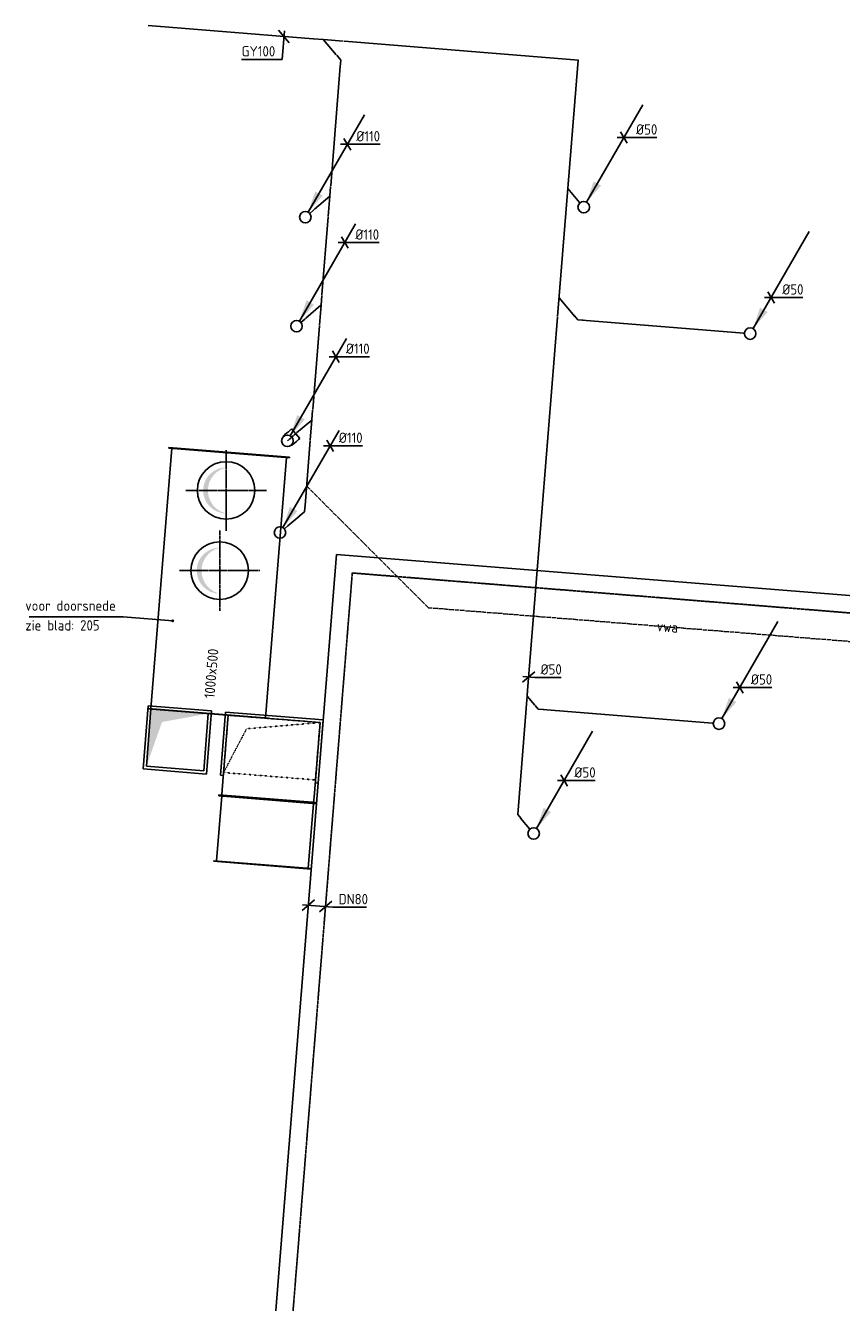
# Model space of a CAD drawing. Header units: millimetres. Extents: x -16982 to 48792, y -927 to 61604.
# Tile 9 of 15: x 1173 to 8262, y 50104 to 61200. Entities that reach past the tile are written whole.
import ezdxf
from ezdxf.enums import TextEntityAlignment as Align

# ---------------------------------------------------------------- set-up
doc = ezdxf.new("R2010")
doc.units = ezdxf.units.MM
for name, pattern in [('2322107', [2000, 1000, 1000]), ('2322108', [7, 5, -2]), ('2322121', [2000, 1000, 1000]), ('2322121_a', [2000, 1000, 1000]), ('2322121A', [47, 40, -7]), ('CENTER2', [28.575, 19.05, -3.175, 3.175, -3.175]), ('SMALL_DASH', [1.5, 0.5, -1])]:
    doc.linetypes.add(name, pattern=pattern)
for name, color, linetype in [('WL5232--', 4, '2322121A'), ('WL524---_D', 4, 'Continuous'), ('WL524---_HARTLIJN', 1, 'CENTER2'), ('WL561---_AANVOER', 1, '2322107'), ('WL561---_RETOUR', 5, '2322108'), ('WL570---_TOEVOER_D', 3, 'Continuous'), ('WL570---_TOEVOER_HL', 1, 'CENTER2'), ('WL570---_TOEVOER_RST', 3, 'Continuous'), ('WM524---', 1, 'Continuous'), ('WM561---_AANVOER', 1, 'Continuous'), ('WM570---_TOEVOER', 1, 'Continuous'), ('WT570---_TOEVOER', 7, 'Continuous')]:
    doc.layers.add(name, color=color, linetype=linetype)
doc.styles.add('STABICAD-018', font='ISOCP.SHX', dxfattribs={"height": 90})
doc.dimstyles.new('STABICAD', dxfattribs={"dimscale": 50, "dimtxt": 90, "dimasz": 2, "dimexe": 0, "dimexo": 2.5, "dimgap": 1.5, "dimtad": 0, "dimdec": 0, "dimzin": 0, "dimdsep": 46, "dimtxsty": 'STABICAD-018', "dimblk1": 'OBLIQUE', "dimblk2": 'OBLIQUE', "dimsah": 1, "dimcen": -3, "dimadec": 1, "dimazin": 0, "dimtfac": 1, "dimtdec": 0, "dimtofl": 0, "dimtmove": 2, "dimatfit": 3, "dimfxl": 1, "dimtvp": 1.055556, "dimtolj": 1, "dimtzin": 0, "dimarcsym": 0})

# ---------------------------------------------------------------- blocks, each defined once
blk = doc.blocks.new('*U114')
at = {"color": 0, "linetype": 'Continuous'}
for p, q in [((-54, -46), (54, 46)), ((-50, 4), (213, -17)), ((96, -58), (203, 34)), ((213, -17), (506, -17))]:
    blk.add_line(p, q, dxfattribs=at)
at = {"color": 0, "linetype": 'Continuous', "style": 'STABICAD-018'}
blk.add_text('DN80', height=90, dxfattribs=at).set_placement((263, 8))
at = {"layer": 'WL570---_TOEVOER_RST', "color": 2, "style": 'STABICAD-018'}
blk.add_attdef('CODE', (3660, 53926), '', height=1.2, dxfattribs=at)
blk = doc.blocks.new('*U200')
at = {"color": 0, "linetype": 'Continuous'}
for p, q in [((-58, 0), (47, 0)), ((-29, 50), (29, -50)), ((47, 0), (277, 0))]:
    blk.add_line(p, q, dxfattribs=at)
at = {"color": 0, "linetype": 'Continuous', "style": 'STABICAD-018'}
blk.add_text('%%c50', height=90, dxfattribs=at).set_placement((97, 25))
at = {"layer": 'WM570---_TOEVOER', "color": 2, "style": 'STABICAD-018'}
blk.add_attdef('CODE', (7379, 55448, 54), '', height=1.8, dxfattribs=at)
blk = doc.blocks.new('*U199')
at = {"color": 0, "linetype": 'Continuous'}
for p, q in [((-58, 0), (38, 0)), ((-29, 50), (29, -50)), ((38, 0), (268, 0))]:
    blk.add_line(p, q, dxfattribs=at)
at = {"color": 0, "linetype": 'Continuous', "style": 'STABICAD-018'}
blk.add_text('%%c50', height=90, dxfattribs=at).set_placement((88, 25))
at = {"layer": 'WM570---_TOEVOER', "color": 2, "style": 'STABICAD-018'}
blk.add_attdef('CODE', (5854, 54640, 54), '', height=1.8, dxfattribs=at)
blk = doc.blocks.new('*U198')
at = {"color": 0, "linetype": 'Continuous'}
for p, q in [((-54, -46), (54, 46)), ((-50, 4), (53, -4)), ((53, -4), (283, -4))]:
    blk.add_line(p, q, dxfattribs=at)
at = {"color": 0, "linetype": 'Continuous', "style": 'STABICAD-018'}
blk.add_text('%%c50', height=90, dxfattribs=at).set_placement((103, 21))
at = {"layer": 'WM570---_TOEVOER', "color": 2, "style": 'STABICAD-018'}
blk.add_attdef('CODE', (5545, 55539), '', height=1.8, dxfattribs=at)
blk = doc.blocks.new('*U197')
at = {"color": 0, "linetype": 'Continuous'}
for p, q in [((-58, 0), (47, 0)), ((-29, 50), (29, -50)), ((47, 0), (277, 0))]:
    blk.add_line(p, q, dxfattribs=at)
at = {"color": 0, "linetype": 'Continuous', "style": 'STABICAD-018'}
blk.add_text('%%c50', height=90, dxfattribs=at).set_placement((97, 25))
at = {"layer": 'WM570---_TOEVOER', "color": 2, "style": 'STABICAD-018'}
blk.add_attdef('CODE', (7651, 58837, 54), '', height=1.8, dxfattribs=at)
blk = doc.blocks.new('*U116')
at = {"color": 0, "linetype": 'Continuous'}
for p, q in [((-95, 55), (-82, 55)), ((-95, -55), (-95, 55)), ((-82, 55), (-58, 55)), ((-58, 55), (-37, 55)), ((-37, 55), (-19, 55)), ((-19, 55), (-6, 55)), ((-6, 55), (0, 55)), ((-95, -55), (-82, -55)), ((-82, -55), (-58, -55)), ((-58, -55), (-37, -55)), ((-37, -55), (-19, -55)), ((-19, -55), (-6, -55)), ((-6, -55), (0, -55))]:
    blk.add_line(p, q, dxfattribs=at)
at = {"layer": 'WL524---_HARTLIJN', "linetype": 'CENTER2'}
blk.add_line((-95, 0), (0, 0), dxfattribs=at)
at = {"layer": 'WL570---_TOEVOER_RST', "color": 2, "style": 'STABICAD-018'}
for tag in ['CODE', 'POSITIONCODE', 'SECTIONCODE']:
    blk.add_attdef(tag, (3448, 57591), '', height=1.8, dxfattribs=at)
blk = doc.blocks.new('*U196')
at = {"color": 0, "linetype": 'Continuous'}
for p, q in [((46, -54), (-46, 54)), ((4, 50), (-16, -199)), ((-16, -199), (-368, -199))]:
    blk.add_line(p, q, dxfattribs=at)
at = {"color": 0, "linetype": 'Continuous', "style": 'STABICAD-018'}
blk.add_text('GY100', height=90, dxfattribs=at).set_placement((-368, -174))
at = {"layer": 'WM570---_TOEVOER', "color": 2, "style": 'STABICAD-018'}
blk.add_attdef('CODE', (3418, 61105), '', height=1.8, dxfattribs=at)
blk = doc.blocks.new('*U195')
at = {"color": 0, "linetype": 'Continuous'}
for p, q in [((-58, 0), (28, 0)), ((-29, 50), (29, -50)), ((28, 0), (285, 0))]:
    blk.add_line(p, q, dxfattribs=at)
at = {"color": 0, "linetype": 'Continuous', "style": 'STABICAD-018'}
blk.add_text('%%c110', height=90, dxfattribs=at).set_placement((78, 25))
at = {"layer": 'WM570---_TOEVOER', "color": 2, "style": 'STABICAD-018'}
blk.add_attdef('CODE', (3969, 60168, 89), '', height=1.8, dxfattribs=at)
blk = doc.blocks.new('*U194')
at = {"color": 0, "linetype": 'Continuous'}
for p, q in [((-58, 0), (42, 0)), ((-29, 50), (29, -50)), ((42, 0), (299, 0))]:
    blk.add_line(p, q, dxfattribs=at)
at = {"color": 0, "linetype": 'Continuous', "style": 'STABICAD-018'}
blk.add_text('%%c110', height=90, dxfattribs=at).set_placement((92, 25))
at = {"layer": 'WM570---_TOEVOER', "color": 2, "style": 'STABICAD-018'}
blk.add_attdef('CODE', (3947, 59314, 89), '', height=1.8, dxfattribs=at)
blk = doc.blocks.new('*U201')
at = {"color": 0, "linetype": 'Continuous'}
for p, q in [((-58, 0), (36, 0)), ((-29, 50), (29, -50)), ((36, 0), (293, 0))]:
    blk.add_line(p, q, dxfattribs=at)
at = {"color": 0, "linetype": 'Continuous', "style": 'STABICAD-018'}
blk.add_text('%%c110', height=90, dxfattribs=at).set_placement((86, 25))
at = {"layer": 'WM570---_TOEVOER', "color": 2, "style": 'STABICAD-018'}
blk.add_attdef('CODE', (3870, 58322, 89), '', height=1.8, dxfattribs=at)
blk = doc.blocks.new('*U202')
at = {"color": 0, "linetype": 'Continuous'}
for p, q in [((-58, 0), (26, 0)), ((-29, 50), (29, -50)), ((26, 0), (283, 0))]:
    blk.add_line(p, q, dxfattribs=at)
at = {"color": 0, "linetype": 'Continuous', "style": 'STABICAD-018'}
blk.add_text('%%c110', height=90, dxfattribs=at).set_placement((76, 25))
at = {"layer": 'WM570---_TOEVOER', "color": 2, "style": 'STABICAD-018'}
blk.add_attdef('CODE', (3819, 57548, 89), '', height=1.8, dxfattribs=at)
blk = doc.blocks.new('*U119')
at = {"color": 0, "linetype": 'Continuous'}
for p, q in [((0, 525, -3000), (5, 525, -3000)), ((0, -525, -3000), (0, 525, -3000)), ((5, -525, -3000), (5, 525, -3000)), ((5, 500, -3000), (2275, 500, -3000)), ((2280, 525, -3000), (2275, 525, -3000)), ((2275, -525, -3000), (2275, 525, -3000)), ((2280, -525, -3000), (2280, 525, -3000)), ((0, -525, -3000), (5, -525, -3000)), ((5, -500, -3000), (2275, -500, -3000)), ((2280, -525, -3000), (2275, -525, -3000))]:
    blk.add_line(p, q, dxfattribs=at)
at = {"layer": 'WM570---_TOEVOER', "color": 2, "style": 'STABICAD-018'}
for tag, p in [('POSITIONCODE', (2702, 56367, 3000)), ('CODE', (2760, 55219, 3000)), ('SECTIONCODE', (2760, 55219, 3000))]:
    blk.add_attdef(tag, p, '', height=1.8, dxfattribs=at)
blk = doc.blocks.new('*U117')
at = {"linetype": 'Continuous'}
blk.add_hatch(color=0, dxfattribs=at).paths.add_polyline_path([(0, -200), (-40, -196), (-78, -184), (-113, -165), (-143, -139), (-168, -108), (-186, -72), (-197, -34), (-200, 6), (-195, 45), (-182, 83), (-162, 118), (-135, 147), (-103, 171), (-67, 188), (-28, 198), (0, 200), (0, 200), (-39, 186), (-74, 165), (-105, 138), (-129, 105), (-147, 68), (-156, 28), (-158, -13), (-151, -54), (-136, -92), (-114, -127), (-86, -156), (-52, -180), (-15, -196), (0, -200)], is_closed=False, flags=0)
at = {"color": 0, "linetype": 'Continuous'}
blk.add_circle((0, 0, -3000), 250, dxfattribs=at)
at = {"layer": 'WL570---_TOEVOER_HL', "linetype": 'CENTER2'}
for p, q in [((0, -350, 500), (0, 350, 500)), ((-350, 0, 500), (350, 0, 500))]:
    blk.add_line(p, q, dxfattribs=at)
blk.add_circle((0, 0, -3000), 0.0125, dxfattribs=at)
at = {"layer": 'WL570---_TOEVOER_RST', "color": 2, "style": 'STABICAD-018'}
for tag in ['CODE', 'POSITIONCODE', 'SECTIONCODE']:
    blk.add_attdef(tag, (2942, 56951, 3000), '', height=1.8, dxfattribs=at)
blk = doc.blocks.new('*U120')
at = {"color": 0, "linetype": 'Continuous', "style": 'STABICAD-018'}
blk.add_text('1000x500', height=90, rotation=85.4127, dxfattribs=at).set_placement((26, -232, -3000))
at = {"layer": 'WM570---_TOEVOER', "color": 2, "style": 'STABICAD-018'}
blk.add_attdef('CODE', (2789, 55583, 3000), '', height=1.8, dxfattribs=at)
blk = doc.blocks.new('_Oblique')
at = {"color": 0, "linetype": 'ByBlock', "lineweight": -2}
blk.add_line((-0.5, -0.5), (0.5, 0.5), dxfattribs=at)
blk = doc.blocks.new('*U121')
at = {"linetype": 'Continuous'}
blk.add_hatch(color=0, dxfattribs=at).paths.add_polyline_path([(-250, -250), (250, -250), (250, 250), (145, -145)], flags=0)
at = {"color": 0, "linetype": 'Continuous'}
for p, q in [((-275, 275, -3450), (275, 275, -3450)), ((-275, -275, -3450), (-275, 275, -3450)), ((-250, 250, -3450), (250, 250, -3450)), ((-250, -250, -3450), (-250, 250, -3450)), ((250, 250, -3450), (250, -250, -3450)), ((275, 275, -3450), (275, -275, -3450)), ((275, -275, -3450), (-275, -275, -3450)), ((250, -250, -3450), (-250, -250, -3450))]:
    blk.add_line(p, q, dxfattribs=at)
at = {"layer": 'WM570---_TOEVOER', "color": 2, "style": 'STABICAD-018'}
for tag in ['CODE', 'POSITIONCODE', 'SECTIONCODE']:
    blk.add_attdef(tag, (2492, 54992, 3450), '', height=1.8, dxfattribs=at)
blk = doc.blocks.new('*U124')
at = {"layer": 'WL570---_TOEVOER_HL', "linetype": 'SMALL_DASH'}
for p, q in [((-250, -400, -3450), (-250, 400, -3450)), ((250, 400, -3450), (-250, 400, -3450)), ((-250, 400, -3450), (145, 232, -3450)), ((250, -400, -3450), (250, 400, -3450)), ((145, 232, -3450), (250, -400, -3450)), ((-250, -400, -3450), (250, -400, -3450))]:
    blk.add_line(p, q, dxfattribs=at)
at = {"layer": 'WM570---_TOEVOER', "color": 2, "style": 'STABICAD-018'}
for tag in ['CODE', 'POSITIONCODE', 'SECTIONCODE']:
    blk.add_attdef(tag, (3313, 54926, 3450), '', height=1.8, dxfattribs=at)
blk = doc.blocks.new('*U122')
at = {"color": 0, "linetype": 'Continuous'}
for p, q in [((-425, 450, -4386), (-425, 445, -4386)), ((425, 450, -4386), (-425, 450, -4386)), ((425, 445, -4386), (-425, 445, -4386)), ((-400, 400, -4386), (-400, 445, -4386)), ((400, 445, -4386), (400, 400, -4386)), ((425, 450, -4386), (425, 445, -4386)), ((-400, -250, -4386), (-400, 400, -4386)), ((400, -250, -4386), (400, 400, -4386)), ((-425, 275, -4386), (-400, 275, -4386)), ((-425, -275, -4386), (-425, 275, -4386)), ((400, 275, -4386), (425, 275, -4386)), ((425, 275, -4386), (425, -275, -4386)), ((425, -275, -4386), (-425, -275, -4386)), ((400, -250, -4386), (-400, -250, -4386))]:
    blk.add_line(p, q, dxfattribs=at)
at = {"layer": 'WM570---_TOEVOER', "color": 2, "style": 'STABICAD-018'}
for tag in ['CODE', 'POSITIONCODE', 'SECTIONCODE']:
    blk.add_attdef(tag, (3313, 54926, 4386), '', height=1.8, dxfattribs=at)
blk = doc.blocks.new('*U123')
at = {"color": 0, "linetype": 'Continuous'}
for p, q in [((0, 425, -4386), (5, 425, -4386)), ((0, -425, -4386), (0, 425, -4386)), ((5, -425, -4386), (5, 425, -4386)), ((5, 400, -4386), (570, 400, -4386)), ((575, 425, -4386), (570, 425, -4386)), ((570, -425, -4386), (570, 425, -4386)), ((575, -425, -4386), (575, 425, -4386)), ((0, -425, -4386), (5, -425, -4386)), ((5, -400, -4386), (570, -400, -4386)), ((575, -425, -4386), (570, -425, -4386))]:
    blk.add_line(p, q, dxfattribs=at)
at = {"layer": 'WM570---_TOEVOER', "color": 2, "style": 'STABICAD-018'}
for tag in ['CODE', 'POSITIONCODE', 'SECTIONCODE']:
    blk.add_attdef(tag, (3277, 54477, 4386), '', height=1.8, dxfattribs=at)
blk = doc.blocks.new('*U147')
at = {"linetype": '2322121'}
blk.add_hatch(color=2, dxfattribs=at).paths.add_polyline_path([(25, 43), (86, 224), (151, 187)], flags=0)
at = {"color": 2, "linetype": '2322121_a'}
blk.add_line((25, 43, 2911), (513, 888, 2911), dxfattribs=at)
at = {"color": 0, "linetype": '2322121'}
blk.add_line((0, 0), (0, 0, 2911), dxfattribs=at)
blk.add_circle((0, 0, 2911), 50, dxfattribs=at)
at = {"color": 2, "linetype": '2322121'}
blk.add_circle((0, 0, 2911), 50, dxfattribs=at)
at = {"layer": 'WM570---_TOEVOER', "color": 2, "style": 'STABICAD-018'}
for tag, p in [('POSITIONCODE', (3604, 59685, 1544)), ('SECTIONCODE', (3604, 59685, 1544)), ('CODE', (3604, 59635, 89)), ('FLOORCODE', (3654, 59535, 89))]:
    blk.add_attdef(tag, p, '', height=1.8, dxfattribs=at)
blk = doc.blocks.new('*U148')
at = {"color": 0, "linetype": '2322121'}
for p, q in [((-95, 0), (-50, 0)), ((0, 0, 95), (0, 0))]:
    blk.add_line(p, q, dxfattribs=at)
at = {"layer": 'WM570---_TOEVOER', "color": 2, "style": 'STABICAD-018'}
for tag in ['CODE', 'POSITIONCODE', 'SECTIONCODE']:
    blk.add_attdef(tag, (3604, 59535), '', height=1.8, dxfattribs=at)
blk = doc.blocks.new('*U149')
at = {"color": 0, "linetype": '2322121'}
blk.add_line((6, 0), (17, 0), dxfattribs=at)
at = {"layer": 'WM570---_TOEVOER', "color": 2, "style": 'STABICAD-018'}
for tag in ['CODE', 'POSITIONCODE', 'SECTIONCODE']:
    blk.add_attdef(tag, (3685, 59604), '', height=1.8, dxfattribs=at)
blk = doc.blocks.new('*U150')
at = {"color": 0, "linetype": '2322121'}
for p, q in [((0, 0), (1, -1)), ((174, 0), (1, 0)), ((-84, 0), (0, 0)), ((1, -1), (123, -123))]:
    blk.add_line(p, q, dxfattribs=at)
at = {"layer": 'WM570---_TOEVOER', "color": 2, "style": 'STABICAD-018'}
for tag, p in [('CODE', (3817, 59817)), ('POSITIONCODE', (3817, 59717)), ('SECTIONCODE', (3817, 59717))]:
    blk.add_attdef(tag, p, '', height=1.8, dxfattribs=at)
blk = doc.blocks.new('*U151')
at = {"color": 0, "linetype": '2322121'}
blk.add_line((-24, 0), (50, 0), dxfattribs=at)
at = {"layer": 'WM570---_TOEVOER', "color": 2, "style": 'STABICAD-018'}
for tag, p in [('CODE', (3964, 61161)), ('POSITIONCODE', (3964, 61061)), ('SECTIONCODE', (3964, 61061))]:
    blk.add_attdef(tag, p, '', height=1.8, dxfattribs=at)
blk = doc.blocks.new('*U152')
at = {"color": 0, "linetype": '2322121'}
for p in [(-54, 0), (42, -42)]:
    blk.add_line(p, (0, 0), dxfattribs=at)
at = {"layer": 'WM570---_TOEVOER', "color": 2, "style": 'STABICAD-018'}
for tag in ['CODE', 'POSITIONCODE', 'SECTIONCODE']:
    blk.add_attdef(tag, (3912, 60900), '', height=1.8, dxfattribs=at)
blk = doc.blocks.new('*U153')
at = {"color": 0, "linetype": '2322121'}
for p, q in [((-84, 0), (0, 0)), ((0, 0), (1, -1)), ((174, 0), (1, 0)), ((1, -1), (123, -123))]:
    blk.add_line(p, q, dxfattribs=at)
at = {"layer": 'WM570---_TOEVOER', "color": 2, "style": 'STABICAD-018'}
for tag in ['SECTIONCODE', 'CODE', 'POSITIONCODE']:
    blk.add_attdef(tag, (3760, 61078), '', height=1.8, dxfattribs=at)
blk = doc.blocks.new('*U154')
at = {"color": 0, "linetype": '2322121'}
blk.add_line((6, 0), (1443, 0), dxfattribs=at)
at = {"layer": 'WM570---_TOEVOER', "color": 2, "style": 'STABICAD-018'}
for tag, p in [('POSITIONCODE', (3258, 61269)), ('CODE', (3677, 61084)), ('SECTIONCODE', (3677, 61084))]:
    blk.add_attdef(tag, p, '', height=1.8, dxfattribs=at)
blk = doc.blocks.new('*U155')
at = {"color": 0, "linetype": '2322121'}
blk.add_line((6, 0), (1049, 0), dxfattribs=at)
at = {"layer": 'WM570---_TOEVOER', "color": 2, "style": 'STABICAD-018'}
for tag, p in [('POSITIONCODE', (3692, 60027)), ('CODE', (3824, 59800)), ('SECTIONCODE', (3824, 59800))]:
    blk.add_attdef(tag, p, '', height=1.8, dxfattribs=at)
blk = doc.blocks.new('*U156')
at = {"color": 0, "linetype": '2322121'}
blk.add_line((0, 0), (1970, 0), dxfattribs=at)
at = {"layer": 'WM570---_TOEVOER', "color": 2, "style": 'STABICAD-018'}
for tag, p in [('POSITIONCODE', (5165, 60814)), ('CODE', (5978, 60900)), ('SECTIONCODE', (5771, 60766))]:
    blk.add_attdef(tag, p, '', height=1.8, rotation=89, dxfattribs=at)
blk = doc.blocks.new('*U157')
at = {"color": 0, "linetype": '2322121'}
blk.add_line((0, 0), (158, 0), dxfattribs=at)
at = {"layer": 'WM570---_TOEVOER', "color": 2, "style": 'STABICAD-018'}
for tag in ['CODE', 'POSITIONCODE', 'SECTIONCODE']:
    blk.add_attdef(tag, (5987, 59663), '', height=1.8, dxfattribs=at)
blk = doc.blocks.new('*U158')
at = {"color": 0, "linetype": '2322121'}
blk.add_line((0, 0), (0, 0, 446), dxfattribs=at)
blk.add_circle((0, 0, 446), 50, dxfattribs=at)
at = {"layer": 'WM570---_TOEVOER', "color": 2, "style": 'STABICAD-018'}
for tag, p in [('POSITIONCODE', (6023, 59772, 277)), ('SECTIONCODE', (6023, 59772, 277)), ('CODE', (6023, 59622, 54))]:
    blk.add_attdef(tag, p, '', height=1.8, dxfattribs=at)
blk = doc.blocks.new('*U159')
at = {"color": 0, "linetype": '2322121'}
for p, q in [((-60, 0), (-50, 0)), ((0, 0, 60), (0, 0))]:
    blk.add_line(p, q, dxfattribs=at)
at = {"layer": 'WM570---_TOEVOER', "color": 2, "style": 'STABICAD-018'}
for tag in ['CODE', 'POSITIONCODE', 'SECTIONCODE']:
    blk.add_attdef(tag, (6023, 59622), '', height=1.8, rotation=315, dxfattribs=at)
blk = doc.blocks.new('*U160')
at = {"linetype": '2322121'}
blk.add_hatch(color=2, dxfattribs=at).paths.add_polyline_path([(25, 43), (86, 224), (151, 187)], flags=0)
at = {"color": 2, "linetype": '2322121_a'}
blk.add_line((25, 43, 2946), (513, 888, 2946), dxfattribs=at)
at = {"color": 0, "linetype": '2322121'}
blk.add_line((0, 0), (0, 0, 2946), dxfattribs=at)
blk.add_circle((0, 0, 2946), 50, dxfattribs=at)
at = {"color": 2, "linetype": '2322121'}
blk.add_circle((0, 0, 2946), 50, dxfattribs=at)
at = {"layer": 'WM570---_TOEVOER', "color": 2, "style": 'STABICAD-018'}
for tag, p in [('POSITIONCODE', (6023, 59772, 1527)), ('SECTIONCODE', (6023, 59772, 1527)), ('CODE', (6023, 59722, 54)), ('FLOORCODE', (6073, 59622, 54))]:
    blk.add_attdef(tag, p, '', height=1.8, dxfattribs=at)
blk = doc.blocks.new('*U161')
at = {"color": 0, "linetype": '2322121'}
blk.add_line((0, 0), (212, 0), dxfattribs=at)
at = {"layer": 'WM570---_TOEVOER', "color": 2, "style": 'STABICAD-018'}
for tag in ['CODE', 'POSITIONCODE', 'SECTIONCODE']:
    blk.add_attdef(tag, (5946, 58673), '', height=1.8, dxfattribs=at)
blk = doc.blocks.new('*U162')
at = {"color": 0, "linetype": '2322121'}
for p in [(-45, 0), (32, -32)]:
    blk.add_line(p, (0, 0), dxfattribs=at)
at = {"layer": 'WM570---_TOEVOER', "color": 2, "style": 'STABICAD-018'}
for tag, p in [('CODE', (5972, 58743)), ('POSITIONCODE', (5972, 58643)), ('SECTIONCODE', (5972, 58643))]:
    blk.add_attdef(tag, p, '', height=1.8, dxfattribs=at)
blk = doc.blocks.new('*U163')
at = {"color": 0, "linetype": '2322121'}
blk.add_line((0, 0), (2235, 0), dxfattribs=at)
at = {"layer": 'WM570---_TOEVOER', "color": 2, "style": 'STABICAD-018'}
for tag, p in [('SECTIONCODE', (5662, 58879)), ('POSITIONCODE', (5651, 58735)), ('CODE', (5796, 58672))]:
    blk.add_attdef(tag, p, '', height=1.8, dxfattribs=at)
blk = doc.blocks.new('*U164')
at = {"color": 0, "linetype": '2322121'}
blk.add_line((0, 0), (0, 0, 446), dxfattribs=at)
blk.add_circle((0, 0, 446), 50, dxfattribs=at)
at = {"layer": 'WM570---_TOEVOER', "color": 2, "style": 'STABICAD-018'}
for tag, p in [('POSITIONCODE', (7469, 58673, 277)), ('SECTIONCODE', (7469, 58673, 277)), ('CODE', (7469, 58523, 54))]:
    blk.add_attdef(tag, p, '', height=1.8, dxfattribs=at)
blk = doc.blocks.new('*U165')
at = {"color": 0, "linetype": '2322121'}
for p, q in [((-60, 0), (-50, 0)), ((0, 0, 60), (0, 0))]:
    blk.add_line(p, q, dxfattribs=at)
at = {"layer": 'WM570---_TOEVOER', "color": 2, "style": 'STABICAD-018'}
for tag in ['CODE', 'POSITIONCODE', 'SECTIONCODE']:
    blk.add_attdef(tag, (7469, 58523), '', height=1.8, dxfattribs=at)
blk = doc.blocks.new('*U166')
at = {"color": 0, "linetype": '2322121'}
blk.add_line((0, 0), (1409, 0), dxfattribs=at)
at = {"layer": 'WM570---_TOEVOER', "color": 2, "style": 'STABICAD-018'}
for tag, p in [('POSITIONCODE', (6690, 58736)), ('SECTIONCODE', (6690, 58736)), ('CODE', (7415, 58527))]:
    blk.add_attdef(tag, p, '', height=1.8, dxfattribs=at)
blk = doc.blocks.new('*U167')
at = {"linetype": '2322121'}
blk.add_hatch(color=2, dxfattribs=at).paths.add_polyline_path([(25, 43), (86, 224), (151, 187)], flags=0)
at = {"color": 2, "linetype": '2322121_a'}
blk.add_line((25, 43, 2946), (513, 888, 2946), dxfattribs=at)
at = {"color": 0, "linetype": '2322121'}
blk.add_line((0, 0), (0, 0, 2946), dxfattribs=at)
blk.add_circle((0, 0, 2946), 50, dxfattribs=at)
at = {"color": 2, "linetype": '2322121'}
blk.add_circle((0, 0, 2946), 50, dxfattribs=at)
at = {"layer": 'WM570---_TOEVOER', "color": 2, "style": 'STABICAD-018'}
for tag, p in [('POSITIONCODE', (7469, 58673, 1527)), ('SECTIONCODE', (7469, 58673, 1527)), ('CODE', (7469, 58623, 54)), ('FLOORCODE', (7519, 58523, 54))]:
    blk.add_attdef(tag, p, '', height=1.8, dxfattribs=at)
blk = doc.blocks.new('*U168')
at = {"color": 0, "linetype": '2322121'}
for p in [(32, 32), (-40, 0)]:
    blk.add_line(p, (0, 0), dxfattribs=at)
at = {"layer": 'WM570---_TOEVOER', "color": 2, "style": 'STABICAD-018'}
for tag in ['SECTIONCODE', 'CODE', 'POSITIONCODE']:
    blk.add_attdef(tag, (5628, 55260), '', height=1.8, rotation=350.8253, dxfattribs=at)
blk = doc.blocks.new('*U169')
at = {"color": 0, "linetype": '2322121'}
for p, q in [((0, 0), (1, 1)), ((1, 1), (74, 74)), ((-55, 0), (0, 0)), ((104, 0), (1, 0))]:
    blk.add_line(p, q, dxfattribs=at)
at = {"layer": 'WM570---_TOEVOER', "color": 2, "style": 'STABICAD-018'}
for tag in ['CODE', 'POSITIONCODE', 'SECTIONCODE']:
    blk.add_attdef(tag, (5531, 55373), '', height=1.8, rotation=350.8253, dxfattribs=at)
blk = doc.blocks.new('*U170')
at = {"color": 0, "linetype": '2322121'}
blk.add_line((0, 0), (0, 0, 446), dxfattribs=at)
blk.add_circle((0, 0, 446), 50, dxfattribs=at)
at = {"layer": 'WM570---_TOEVOER', "color": 2, "style": 'STABICAD-018'}
for tag, p in [('POSITIONCODE', (7198, 55284, 277)), ('SECTIONCODE', (7198, 55284, 277)), ('CODE', (7198, 55134, 54))]:
    blk.add_attdef(tag, p, '', height=1.8, dxfattribs=at)
blk = doc.blocks.new('*U171')
at = {"color": 0, "linetype": '2322121'}
for p, q in [((-60, 0), (-50, 0)), ((0, 0, 60), (0, 0))]:
    blk.add_line(p, q, dxfattribs=at)
at = {"layer": 'WM570---_TOEVOER', "color": 2, "style": 'STABICAD-018'}
for tag in ['CODE', 'POSITIONCODE', 'SECTIONCODE']:
    blk.add_attdef(tag, (7198, 55134), '', height=1.8, dxfattribs=at)
blk = doc.blocks.new('*U172')
at = {"color": 0, "linetype": '2322121'}
blk.add_line((0, 0), (1480, 0), dxfattribs=at)
at = {"layer": 'WM570---_TOEVOER', "color": 2, "style": 'STABICAD-018'}
for tag, p in [('POSITIONCODE', (6418, 55347)), ('SECTIONCODE', (6418, 55347)), ('CODE', (7143, 55138))]:
    blk.add_attdef(tag, p, '', height=1.8, dxfattribs=at)
blk = doc.blocks.new('*U173')
at = {"linetype": '2322121'}
blk.add_hatch(color=2, dxfattribs=at).paths.add_polyline_path([(25, 43), (86, 224), (151, 187)], flags=0)
at = {"color": 2, "linetype": '2322121_a'}
blk.add_line((25, 43, 2946), (512, 888, 2946), dxfattribs=at)
at = {"color": 0, "linetype": '2322121'}
blk.add_line((0, 0), (0, 0, 2946), dxfattribs=at)
blk.add_circle((0, 0, 2946), 50, dxfattribs=at)
at = {"color": 2, "linetype": '2322121'}
blk.add_circle((0, 0, 2946), 50, dxfattribs=at)
at = {"layer": 'WM570---_TOEVOER', "color": 2, "style": 'STABICAD-018'}
for tag, p in [('POSITIONCODE', (7198, 55284, 1527)), ('SECTIONCODE', (7198, 55284, 1527)), ('CODE', (7198, 55234, 54)), ('FLOORCODE', (7248, 55134, 54))]:
    blk.add_attdef(tag, p, '', height=1.8, dxfattribs=at)
blk = doc.blocks.new('*U174')
at = {"linetype": '2322121'}
blk.add_hatch(color=2, dxfattribs=at).paths.add_polyline_path([(25, 43), (86, 224), (151, 187)], flags=0)
at = {"color": 2, "linetype": '2322121_a'}
blk.add_line((25, 43, 2946), (512, 888, 2946), dxfattribs=at)
at = {"color": 0, "linetype": '2322121'}
blk.add_line((0, 0), (0, 0, 2946), dxfattribs=at)
blk.add_circle((0, 0, 2946), 50, dxfattribs=at)
at = {"color": 2, "linetype": '2322121'}
blk.add_circle((0, 0, 2946), 50, dxfattribs=at)
at = {"layer": 'WM570---_TOEVOER', "color": 2, "style": 'STABICAD-018'}
for tag, p in [('POSITIONCODE', (5588, 54329, 1527)), ('SECTIONCODE', (5588, 54329, 1527)), ('CODE', (5588, 54279, 54)), ('FLOORCODE', (5638, 54179, 54))]:
    blk.add_attdef(tag, p, '', height=1.8, dxfattribs=at)
blk = doc.blocks.new('*U175')
at = {"color": 0, "linetype": '2322121'}
for p in [(-45, 0), (32, -32)]:
    blk.add_line(p, (0, 0), dxfattribs=at)
at = {"layer": 'WM570---_TOEVOER', "color": 2, "style": 'STABICAD-018'}
for tag in ['CODE', 'POSITIONCODE', 'SECTIONCODE']:
    blk.add_attdef(tag, (5449, 54343), '', height=1.8, dxfattribs=at)
blk = doc.blocks.new('*U176')
at = {"color": 0, "linetype": '2322121'}
blk.add_line((0, 0), (122, 0), dxfattribs=at)
at = {"layer": 'WM570---_TOEVOER', "color": 2, "style": 'STABICAD-018'}
for tag, p in [('CODE', (5474, 54313)), ('POSITIONCODE', (5399, 54170)), ('SECTIONCODE', (5399, 54170))]:
    blk.add_attdef(tag, p, '', height=1.8, dxfattribs=at)
blk = doc.blocks.new('*U177')
at = {"color": 0, "linetype": '2322121'}
for p, q in [((-60, 0), (-50, 0)), ((0, 0, 60), (0, 0))]:
    blk.add_line(p, q, dxfattribs=at)
at = {"layer": 'WM570---_TOEVOER', "color": 2, "style": 'STABICAD-018'}
for tag in ['POSITIONCODE', 'SECTIONCODE', 'CODE']:
    blk.add_attdef(tag, (5588, 54179), '', height=1.8, rotation=45, dxfattribs=at)
blk = doc.blocks.new('*U178')
at = {"color": 0, "linetype": '2322121'}
blk.add_line((0, 0), (884, 0), dxfattribs=at)
at = {"layer": 'WM570---_TOEVOER', "color": 2, "style": 'STABICAD-018'}
for tag, p in [('POSITIONCODE', (5338, 54838)), ('SECTIONCODE', (5338, 54838)), ('CODE', (5452, 54383))]:
    blk.add_attdef(tag, p, '', height=1.8, dxfattribs=at)
blk = doc.blocks.new('*U179')
at = {"linetype": '2322121'}
blk.add_hatch(color=2, dxfattribs=at).paths.add_polyline_path([(25, 43), (86, 224), (151, 187)], flags=0)
at = {"color": 2, "linetype": '2322121_a'}
blk.add_line((25, 43, 2911), (513, 888, 2911), dxfattribs=at)
at = {"color": 0, "linetype": '2322121'}
blk.add_line((0, 0), (0, 0, 2911), dxfattribs=at)
blk.add_circle((0, 0, 2911), 50, dxfattribs=at)
at = {"color": 2, "linetype": '2322121'}
blk.add_circle((0, 0, 2911), 50, dxfattribs=at)
at = {"layer": 'WM570---_TOEVOER', "color": 2, "style": 'STABICAD-018'}
for tag, p in [('POSITIONCODE', (3528, 58738, 1544)), ('SECTIONCODE', (3528, 58738, 1544)), ('CODE', (3528, 58688, 89)), ('FLOORCODE', (3578, 58588, 89))]:
    blk.add_attdef(tag, p, '', height=1.8, dxfattribs=at)
blk = doc.blocks.new('*U180')
at = {"color": 0, "linetype": '2322121'}
blk.add_line((6, 0), (686, 0), dxfattribs=at)
at = {"layer": 'WM570---_TOEVOER', "color": 2, "style": 'STABICAD-018'}
for tag in ['CODE', 'POSITIONCODE', 'SECTIONCODE']:
    blk.add_attdef(tag, (3748, 58853), '', height=1.8, dxfattribs=at)
blk = doc.blocks.new('*U181')
at = {"color": 0, "linetype": '2322121'}
blk.add_line((0, 0), (0, 0, 411), dxfattribs=at)
blk.add_circle((0, 0, 411), 50, dxfattribs=at)
at = {"layer": 'WM570---_TOEVOER', "color": 2, "style": 'STABICAD-018'}
for tag, p in [('POSITIONCODE', (3528, 58738, 294)), ('SECTIONCODE', (3528, 58738, 294)), ('CODE', (3528, 58588, 89))]:
    blk.add_attdef(tag, p, '', height=1.8, dxfattribs=at)
blk = doc.blocks.new('*U182')
at = {"color": 0, "linetype": '2322121'}
for p, q in [((-95, 0), (-50, 0)), ((0, 0, 95), (0, 0))]:
    blk.add_line(p, q, dxfattribs=at)
at = {"layer": 'WM570---_TOEVOER', "color": 2, "style": 'STABICAD-018'}
for tag in ['CODE', 'POSITIONCODE', 'SECTIONCODE']:
    blk.add_attdef(tag, (3528, 58588), '', height=1.8, dxfattribs=at)
blk = doc.blocks.new('*U183')
at = {"color": 0, "linetype": '2322121'}
blk.add_line((6, 0), (17, 0), dxfattribs=at)
at = {"layer": 'WM570---_TOEVOER', "color": 2, "style": 'STABICAD-018'}
for tag in ['CODE', 'POSITIONCODE', 'SECTIONCODE']:
    blk.add_attdef(tag, (3609, 58657), '', height=1.8, dxfattribs=at)
blk = doc.blocks.new('*U184')
at = {"color": 0, "linetype": '2322121'}
for p, q in [((-84, 0), (0, 0)), ((0, 0), (1, -1)), ((174, 0), (1, 0)), ((1, -1), (123, -123))]:
    blk.add_line(p, q, dxfattribs=at)
at = {"layer": 'WM570---_TOEVOER', "color": 2, "style": 'STABICAD-018'}
for tag, p in [('CODE', (3741, 58870)), ('POSITIONCODE', (3741, 58770)), ('SECTIONCODE', (3741, 58770))]:
    blk.add_attdef(tag, p, '', height=1.8, dxfattribs=at)
blk = doc.blocks.new('*U185')
at = {"linetype": '2322121'}
blk.add_hatch(color=2, dxfattribs=at).paths.add_polyline_path([(25, 43), (86, 224), (151, 187)], flags=0)
at = {"color": 2, "linetype": '2322121_a'}
blk.add_line((25, 43, 2911), (513, 888, 2911), dxfattribs=at)
at = {"color": 0, "linetype": '2322121'}
blk.add_line((0, 0), (0, 0, 2911), dxfattribs=at)
blk.add_circle((0, 0, 2911), 50, dxfattribs=at)
at = {"color": 2, "linetype": '2322121'}
blk.add_circle((0, 0, 2911), 50, dxfattribs=at)
at = {"layer": 'WM570---_TOEVOER', "color": 2, "style": 'STABICAD-018'}
for tag, p in [('POSITIONCODE', (3448, 57741, 1544)), ('SECTIONCODE', (3448, 57741, 1544)), ('CODE', (3448, 57691, 89)), ('FLOORCODE', (3498, 57591, 89))]:
    blk.add_attdef(tag, p, '', height=1.8, dxfattribs=at)
blk = doc.blocks.new('*U186')
at = {"color": 0, "linetype": '2322121'}
blk.add_line((6, 0), (736, 0), dxfattribs=at)
at = {"layer": 'WM570---_TOEVOER', "color": 2, "style": 'STABICAD-018'}
for tag in ['CODE', 'POSITIONCODE', 'SECTIONCODE']:
    blk.add_attdef(tag, (3668, 57857), '', height=1.8, dxfattribs=at)
blk = doc.blocks.new('*U187')
at = {"linetype": '2322121'}
blk.add_hatch(color=2, dxfattribs=at).paths.add_polyline_path([(25, 43), (86, 224), (151, 187)], flags=0)
at = {"color": 2, "linetype": '2322121_a'}
blk.add_line((25, 43, 2911), (513, 888, 2911), dxfattribs=at)
at = {"color": 0, "linetype": '2322121'}
blk.add_line((0, 0), (0, 0, 2911), dxfattribs=at)
blk.add_circle((0, 0, 2911), 50, dxfattribs=at)
at = {"color": 2, "linetype": '2322121'}
blk.add_circle((0, 0, 2911), 50, dxfattribs=at)
at = {"layer": 'WM570---_TOEVOER', "color": 2, "style": 'STABICAD-018'}
for tag, p in [('POSITIONCODE', (3384, 56944, 1544)), ('SECTIONCODE', (3384, 56944, 1544)), ('CODE', (3384, 56894, 89)), ('FLOORCODE', (3434, 56794, 89))]:
    blk.add_attdef(tag, p, '', height=1.8, dxfattribs=at)
blk = doc.blocks.new('*U188')
at = {"color": 0, "linetype": '2322121'}
blk.add_line((6, 0), (572, 0), dxfattribs=at)
at = {"layer": 'WM570---_TOEVOER', "color": 2, "style": 'STABICAD-018'}
for tag in ['CODE', 'SECTIONCODE', 'POSITIONCODE']:
    blk.add_attdef(tag, (3647, 57599), '', height=1.8, dxfattribs=at)
blk = doc.blocks.new('*U189')
at = {"color": 0, "linetype": '2322121'}
blk.add_line((6, 0), (17, 0), dxfattribs=at)
at = {"layer": 'WM570---_TOEVOER', "color": 2, "style": 'STABICAD-018'}
for tag in ['CODE', 'POSITIONCODE', 'SECTIONCODE']:
    blk.add_attdef(tag, (3529, 57660), '', height=1.8, dxfattribs=at)
blk = doc.blocks.new('*U190')
at = {"color": 0, "linetype": '2322121'}
for p, q in [((-84, 0), (0, 0)), ((0, 0), (1, -1)), ((174, 0), (1, 0)), ((1, -1), (123, -123))]:
    blk.add_line(p, q, dxfattribs=at)
at = {"layer": 'WM570---_TOEVOER', "color": 2, "style": 'STABICAD-018'}
for tag, p in [('CODE', (3661, 57873)), ('POSITIONCODE', (3661, 57773)), ('SECTIONCODE', (3661, 57773))]:
    blk.add_attdef(tag, p, '', height=1.8, dxfattribs=at)
blk = doc.blocks.new('*U191')
at = {"color": 0, "linetype": '2322121'}
for p in [(-60, 0), (42, -42)]:
    blk.add_line(p, (0, 0), dxfattribs=at)
at = {"layer": 'WM570---_TOEVOER', "color": 2, "style": 'STABICAD-018'}
for tag in ['CODE', 'POSITIONCODE', 'SECTIONCODE']:
    blk.add_attdef(tag, (3597, 56975), '', height=1.8, dxfattribs=at)
blk = doc.blocks.new('*U192')
at = {"color": 0, "linetype": '2322121'}
for p, q in [((-95, 0), (-50, 0)), ((0, 0, 95), (0, 0))]:
    blk.add_line(p, q, dxfattribs=at)
at = {"layer": 'WM570---_TOEVOER', "color": 2, "style": 'STABICAD-018'}
for tag in ['CODE', 'POSITIONCODE', 'SECTIONCODE']:
    blk.add_attdef(tag, (3384, 56794), '', height=1.8, dxfattribs=at)
blk = doc.blocks.new('*U193')
at = {"color": 0, "linetype": '2322121'}
blk.add_line((0, 0), (137, 0), dxfattribs=at)
at = {"layer": 'WM570---_TOEVOER', "color": 2, "style": 'STABICAD-018'}
for tag in ['CODE', 'POSITIONCODE', 'SECTIONCODE']:
    blk.add_attdef(tag, (3556, 56940), '', height=1.8, dxfattribs=at)
blk = doc.blocks.new('*U203')
at = {"color": 0, "linetype": 'Continuous'}
for p, q in [((-58, 0), (56, 0)), ((-29, 50), (29, -50)), ((56, 0), (286, 0))]:
    blk.add_line(p, q, dxfattribs=at)
at = {"color": 0, "linetype": 'Continuous', "style": 'STABICAD-018'}
blk.add_text('%%c50', height=90, dxfattribs=at).set_placement((106, 25))
at = {"layer": 'WM570---_TOEVOER', "color": 2, "style": 'STABICAD-018'}
blk.add_attdef('CODE', (6372, 60227, 54), '', height=1.8, dxfattribs=at)
blk = doc.blocks.new('*U204')
at = {"color": 0, "linetype": '2322121'}
blk.add_line((0, 0), (3252, 0), dxfattribs=at)
at = {"layer": 'WM570---_TOEVOER', "color": 2, "style": 'STABICAD-018'}
for tag, p in [('POSITIONCODE', (5409, 55717)), ('SECTIONCODE', (5409, 55717)), ('CODE', (5535, 55423))]:
    blk.add_attdef(tag, p, '', height=1.8, dxfattribs=at)

msp = doc.modelspace()

# ---------------------------------------------------------------- linework, layer by layer
at = {"layer": 'WL5232--', "linetype": '2322121A'}
for p, q in [((4673, 56141), (3615, 57199)), ((8830, 55808), (4673, 56141))]:
    msp.add_line(p, q, dxfattribs=at)
at = {"layer": 'WL561---_AANVOER', "linetype": '2322107'}
for p, q in [((1686, 29327), (3875, 56604)), ((3875, 56604), (9177, 56179))]:
    msp.add_line(p, q, dxfattribs=at)
at = {"layer": 'WL561---_RETOUR', "linetype": '2322108'}
for p, q in [((1847, 29464), (4012, 56443)), ((4012, 56443), (9165, 56029))]:
    msp.add_line(p, q, dxfattribs=at)

# ---------------------------------------------------------------- block references
at = {"layer": 'WL524---_D', "linetype": '2322121'}
for name, p, rotation in [('*U154', (3677, 61084), 175.4126552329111), ('*U153', (3760, 61078), 355.412655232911), ('*U151', (3964, 61061), 355.412655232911), ('*U156', (5978, 60900), 175.4126552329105), ('*U152', (3912, 60900), 310.412655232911), ('*U155', (3824, 59800), 85.41265523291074), ('*U163', (5796, 58672), 85.41265523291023), ('*U150', (3817, 59717), 265.4126552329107), ('*U157', (5987, 59663), 130.412655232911), ('*U148', (3604, 59535), 220.4126552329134), ('*U149', (3685, 59604), 220.4126552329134), ('*U159', (6023, 59622), 310.412655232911), ('*U180', (3748, 58853), 85.41265523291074), ('*U184', (3741, 58770), 265.4126552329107), ('*U161', (5946, 58673), 130.4126552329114), ('*U182', (3528, 58588), 220.4126552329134), ('*U183', (3609, 58657), 220.4126552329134), ('*U186', (3668, 57857), 85.41265523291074), ('*U204', (5535, 55423), 85.41265523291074), ('*U162', (5972, 58643), 175.4126552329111), ('*U166', (7415, 58527), 175.4126552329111), ('*U165', (7469, 58523), 355.412655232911), ('*U190', (3661, 57773), 265.4126552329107), ('*U189', (3529, 57660), 220.4126552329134), ('*U188', (3647, 57599), 265.4126552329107), ('*U191', (3597, 56975), 265.4126552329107), ('*U193', (3556, 56940), 220.4126552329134), ('*U192', (3384, 56794), 220.4126552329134), ('*U169', (5531, 55373), 265.4126552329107), ('*U178', (5452, 54383), 85.41265523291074), ('*U168', (5628, 55260), 310.4126552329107), ('*U172', (7143, 55138), 175.4126552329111), ('*U171', (7198, 55134), 355.412655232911), ('*U175', (5449, 54343), 130.4126552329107), ('*U176', (5474, 54313), 310.4126552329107), ('*U177', (5588, 54179), 310.4126552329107)]:
    msp.add_blockref(name, p, dxfattribs=dict(at, rotation=rotation))
for name, p in [('*U160', (6023, 59622, 54)), ('*U147', (3604, 59535, 89)), ('*U158', (6023, 59622, 54)), ('*U179', (3528, 58588, 89)), ('*U167', (7469, 58523, 54)), ('*U181', (3528, 58588, 89)), ('*U185', (3448, 57591, 89)), ('*U164', (7469, 58523, 54)), ('*U187', (3384, 56794, 89)), ('*U173', (7198, 55134, 54)), ('*U170', (7198, 55134, 54)), ('*U174', (5588, 54179, 54))]:
    msp.add_blockref(name, p, dxfattribs=at)
at = {"layer": 'WL524---_D', "linetype": 'Continuous', "rotation": 220.4126552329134}
msp.add_blockref('*U116', (3448, 57591), dxfattribs=at)
at = {"layer": 'WL570---_TOEVOER_D', "linetype": 'Continuous'}
for name, p, rotation in [('*U119', (2760, 55219, 3000), 85.41265523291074), ('*U121', (2492, 54992, 3450), 175.4126552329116), ('*U122', (3313, 54926, 4386), 175.4126552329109), ('*U124', (3313, 54926, 3450), 85.41265523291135), ('*U123', (3277, 54477, 4386), 265.4126552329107)]:
    msp.add_blockref(name, p, dxfattribs=dict(at, rotation=rotation))
for p in [(2916, 57160, 3000), (2860, 56463, 3000)]:
    msp.add_blockref('*U117', p, dxfattribs=at)
at = {"layer": 'WM524---', "linetype": 'Continuous'}
for name, p in [('*U196', (3418, 61105)), ('*U195', (3969, 60168, 89)), ('*U203', (6372, 60227, 54)), ('*U194', (3947, 59314, 89)), ('*U197', (7651, 58837, 54)), ('*U201', (3870, 58322, 89)), ('*U202', (3819, 57548, 89)), ('*U198', (5545, 55539)), ('*U200', (7379, 55448, 54)), ('*U199', (5854, 54640, 54))]:
    msp.add_blockref(name, p, dxfattribs=at)
at = {"layer": 'WM561---_AANVOER', "linetype": 'Continuous'}
msp.add_blockref('*U114', (3630, 53556), dxfattribs=at)
at = {"layer": 'WM570---_TOEVOER', "linetype": 'Continuous'}
msp.add_blockref('*U120', (2789, 55583, 3000), dxfattribs=at)

# ---------------------------------------------------------------- texts
at = {"layer": 'WL5232--', "color": 2, "style": 'STABICAD-018'}
msp.add_text('vwa', height=90, rotation=355.4126, dxfattribs=at).set_placement((6751, 55975), align=Align.MIDDLE_CENTER)
at = {"layer": 'WT570---_TOEVOER', "color": 1, "style": 'STABICAD-018'}
for s, p in [('voor doorsnede', (1171, 56114, 500)), ('zie blad: 205', (1171, 55943, 500))]:
    msp.add_text(s, height=90, dxfattribs=at).set_placement(p)

# ---------------------------------------------------------------- leaders
at = {"layer": 'WM570---_TOEVOER'}
msp.add_leader([(2452, 56027, 500), (2021, 56061, 500), (1204, 56062, 500)], dimstyle='STABICAD', override={"dimgap": 1.5, "dimtad": 0, "dimldrblk": 'DotSmall'}, dxfattribs=at)

doc.saveas('drawing.dxf')
